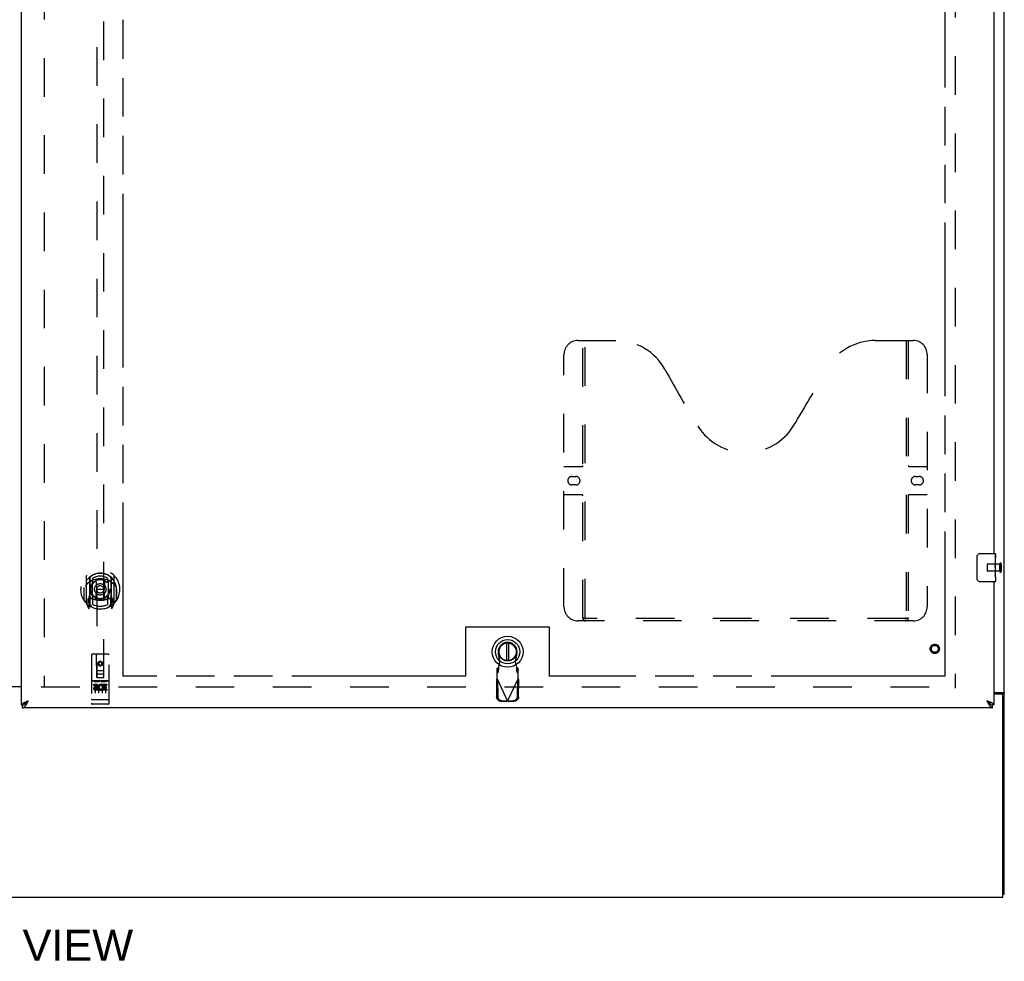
# Model space of a CAD drawing. Header units: inches. Extents: x 0 to 250, y 0 to 162.
# Tile 5 of 17: x 80 to 115, y 43 to 76. Entities that reach past the tile are written whole.
import ezdxf

# ---------------------------------------------------------------- set-up
doc = ezdxf.new("R2010")
doc.units = ezdxf.units.IN
doc.header["$LTSCALE"] = 13.77
doc.header["$MEASUREMENT"] = 0
doc.linetypes.add('HIDDEN', pattern=[0.2, 0.1, -0.1])
doc.linetypes.add('PHANTOM', pattern=[0.8, 0.45, -0.05, 0.1, -0.05, 0.1, -0.05])
doc.layers.get('0').update_dxf_attribs({"linetype": 'CONTINUOUS'})
for name, color, linetype in [('02___PRT_ALL_AXES', 7, 'CONTINUOUS'), ('AVAILABLE_DOOR_SPACE', 7, 'CONTINUOUS'), ('DEFAULT_2', 8, 'HIDDEN'), ('DIMENSIONS', 7, 'CONTINUOUS')]:
    doc.layers.add(name, color=color, linetype=linetype)
doc.styles.get("Standard").update_dxf_attribs({"font": 'arial.ttf'})
doc.dimstyles.new('DIMSTYLE_1', dxfattribs={"dimtxt": 1.104545, "dimasz": 1.472727, "dimexe": 0.09, "dimexo": 0.07, "dimgap": 0.0375, "dimtad": 0, "dimtih": 1, "dimtoh": 1, "dimzin": 4, "dimdsep": 46, "dimtxsty": 'Standard', "dimblk": '_FILLED', "dimblk1": '_FILLED', "dimblk2": '_FILLED', "dimcen": 0.09, "dimazin": 1, "dimtfac": 1, "dimtdec": 3, "dimtofl": 0, "dimtmove": 0, "dimatfit": 3, "dimldrblk": '_FILLED', "dimfxl": 1, "dimtolj": 1, "dimtzin": 4, "dimarcsym": 0})

# ---------------------------------------------------------------- blocks, each defined once
blk = doc.blocks.new('_FILLED')
at = {"color": 0, "linetype": 'ByBlock'}
blk.add_solid([(0, 0), (-1, 0.2), (-1, -0.2)], dxfattribs=at)
blk = doc.blocks.new('*D8')
at = {"layer": 'DIMENSIONS', "color": 2, "linetype": 'Continuous'}
for p, q in [((80.355, 97.863), (77.409, 97.863)), ((83.98, 97.863), (86.7, 97.863))]:
    blk.add_line(p, q, dxfattribs=at)
at = {"layer": 'DIMENSIONS', "color": 2, "linetype": 'Continuous', "xscale": 1.4727272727, "yscale": 1.4727272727, "zscale": 1.4727272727}
blk.add_blockref('_FILLED', (80.355, 97.863), dxfattribs=at)
at = {"layer": 'DIMENSIONS', "color": 2, "linetype": 'Continuous', "xscale": 1.4727272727, "yscale": 1.4727272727, "zscale": 1.4727272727, "rotation": 180}
blk.add_blockref('_FILLED', (83.98, 97.863), dxfattribs=at)
at = {"layer": 'DIMENSIONS', "color": 2, "linetype": 'Continuous', "insert": (87.253, 98.415), "char_height": 1.1045, "width": 3.00157, "attachment_point": 1, "line_spacing_factor": 0.9}
blk.add_mtext('3.63', dxfattribs=at)
blk = doc.blocks.new('*D9')
at = {"layer": 'DIMENSIONS', "color": 2, "linetype": 'Continuous'}
for p, q in [((83.98, 100.003), (96.154, 100.003)), ((113.292, 100.003), (101.118, 100.003))]:
    blk.add_line(p, q, dxfattribs=at)
at = {"layer": 'DIMENSIONS', "color": 2, "linetype": 'Continuous', "xscale": 1.4727272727, "yscale": 1.4727272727, "zscale": 1.4727272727, "rotation": 180}
blk.add_blockref('_FILLED', (83.98, 100.003), dxfattribs=at)
at = {"layer": 'DIMENSIONS', "color": 2, "linetype": 'Continuous', "xscale": 1.4727272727, "yscale": 1.4727272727, "zscale": 1.4727272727}
blk.add_blockref('_FILLED', (113.292, 100.003), dxfattribs=at)
at = {"layer": 'DIMENSIONS', "color": 2, "linetype": 'Continuous', "insert": (98.636, 100.555), "char_height": 1.1045, "width": 3.85975, "attachment_point": 2, "line_spacing_factor": 0.9}
blk.add_mtext('29.31', dxfattribs=at)

msp = doc.modelspace()

# ---------------------------------------------------------------- linework, layer by layer
at = {"color": 3, "linetype": 'Continuous'}
for p, q in [((115.417, 45.142), (115.417, 116.934)), ((80.355, 51.892), (80.355, 114.184)), ((115.042, 82.538), (115.042, 57.288)), ((115.042, 56.288), (115.042, 51.892)), ((78.48, 52.553), (80.355, 52.553)), ((80.355, 52.538), (78.48, 52.538)), ((80.493, 51.993), (80.504, 51.998)), ((80.504, 51.998), (80.515, 52.002)), ((80.515, 52.002), (80.527, 52.007)), ((80.527, 52.007), (80.539, 52.011)), ((80.539, 52.011), (80.551, 52.016)), ((80.551, 52.016), (80.564, 52.021)), ((80.564, 52.021), (80.582, 52.027)), ((80.575, 51.985), (80.585, 52.003)), ((80.582, 52.027), (80.601, 52.034)), ((80.585, 52.003), (80.601, 52.034)), ((114.833, 52.021), (114.796, 52.034)), ((114.796, 52.034), (114.812, 52.003)), ((114.812, 52.003), (114.822, 51.985)), ((114.851, 52.014), (114.833, 52.021)), ((114.863, 52.009), (114.851, 52.014)), ((114.875, 52.004), (114.863, 52.009)), ((114.887, 52), (114.875, 52.004)), ((115.042, 52.33), (115.347, 52.33)), ((115.305, 52.278), (115.042, 52.278)), ((115.365, 45.038), (115.365, 52.218)), ((115, 51.788), (80.397, 51.788)), ((80.561, 51.961), (80.568, 51.973)), ((80.568, 51.973), (80.575, 51.985)), ((114.822, 51.985), (114.829, 51.973)), ((114.829, 51.973), (114.835, 51.961)), ((114.835, 51.961), (114.842, 51.949)), ((43.469, 45.038), (115.365, 45.038))]:
    msp.add_line(p, q, dxfattribs=at)
at = {"color": 7, "linetype": 'Continuous'}
for p, q in [((114.547, 57.288), (115.087, 57.288)), ((115.102, 57.273), (115.102, 57.134)), ((114.447, 56.388), (114.447, 57.188)), ((115.102, 56.903), (115.102, 56.872)), ((115.102, 56.706), (115.102, 56.673)), ((115.087, 56.288), (114.547, 56.288)), ((115.102, 56.448), (115.102, 56.303)), ((97.658, 54.101), (97.658, 53.476)), ((97.737, 53.476), (97.737, 54.101)), ((80.555, 52.004), (80.563, 52.01)), ((80.561, 51.992), (80.568, 51.999)), ((80.563, 52.01), (80.571, 52.015)), ((80.568, 51.999), (80.575, 52.006)), ((80.571, 52.015), (80.58, 52.021)), ((80.575, 52.006), (80.585, 52.016)), ((80.58, 52.021), (80.592, 52.029)), ((80.585, 52.016), (80.601, 52.034)), ((80.592, 52.029), (80.601, 52.034)), ((114.817, 52.021), (114.796, 52.034)), ((114.796, 52.034), (114.812, 52.016)), ((114.812, 52.016), (114.822, 52.006)), ((114.825, 52.015), (114.817, 52.021)), ((114.822, 52.006), (114.829, 51.999)), ((114.834, 52.01), (114.825, 52.015)), ((114.829, 51.999), (114.835, 51.992)), ((114.835, 51.992), (114.842, 51.985)), ((115.313, 52.29), (115.417, 52.29)), ((115.313, 52.29), (115.313, 52.278)), ((80.355, 51.892), (80.397, 51.892)), ((80.397, 51.788), (80.397, 51.892)), ((80.459, 51.908), (80.461, 51.909)), ((114.936, 51.909), (114.938, 51.908)), ((115.042, 51.892), (115, 51.892)), ((115, 51.788), (115, 51.892)), ((115.365, 45.142), (115.417, 45.142))]:
    msp.add_line(p, q, dxfattribs=at)
for points in [[(114.447, 57.188), (114.447, 57.194), (114.448, 57.2), (114.449, 57.206), (114.45, 57.212), (114.452, 57.218), (114.454, 57.224)], [(114.454, 56.352), (114.452, 56.357), (114.45, 56.363), (114.449, 56.369), (114.448, 56.375), (114.447, 56.381), (114.447, 56.388)], [(80.461, 51.909), (80.462, 51.911), (80.463, 51.914), (80.464, 51.916), (80.465, 51.919), (80.466, 51.922), (80.468, 51.925), (80.469, 51.927), (80.471, 51.93), (80.473, 51.933), (80.475, 51.936), (80.477, 51.938), (80.479, 51.941), (80.481, 51.944), (80.484, 51.947), (80.486, 51.949), (80.489, 51.952), (80.492, 51.955), (80.494, 51.958), (80.497, 51.96), (80.5, 51.963), (80.503, 51.966), (80.507, 51.969), (80.51, 51.971), (80.513, 51.974), (80.517, 51.977), (80.52, 51.979), (80.524, 51.982), (80.527, 51.985), (80.531, 51.988), (80.535, 51.99), (80.539, 51.993), (80.543, 51.996), (80.547, 51.999), (80.551, 52.001), (80.555, 52.004)], [(80.461, 51.909), (80.463, 51.91), (80.466, 51.911), (80.469, 51.913), (80.472, 51.915), (80.476, 51.917), (80.479, 51.919), (80.482, 51.922), (80.486, 51.924), (80.489, 51.926), (80.492, 51.929), (80.496, 51.931), (80.499, 51.934), (80.502, 51.936), (80.505, 51.939), (80.509, 51.941), (80.512, 51.944), (80.515, 51.947), (80.519, 51.95), (80.522, 51.953), (80.525, 51.956), (80.529, 51.959), (80.532, 51.962), (80.535, 51.965), (80.538, 51.968), (80.542, 51.972), (80.545, 51.975), (80.548, 51.978), (80.552, 51.981), (80.555, 51.985), (80.561, 51.992)], [(114.936, 51.909), (114.935, 51.911), (114.934, 51.914), (114.933, 51.916), (114.932, 51.919), (114.93, 51.922), (114.929, 51.925), (114.927, 51.927), (114.926, 51.93), (114.924, 51.933), (114.922, 51.936), (114.92, 51.938), (114.918, 51.941), (114.915, 51.944), (114.913, 51.947), (114.91, 51.949), (114.908, 51.952), (114.905, 51.955), (114.902, 51.958), (114.899, 51.96), (114.896, 51.963), (114.893, 51.966), (114.89, 51.969), (114.887, 51.971), (114.883, 51.974), (114.88, 51.977), (114.877, 51.979), (114.873, 51.982), (114.869, 51.985), (114.866, 51.988), (114.862, 51.99), (114.858, 51.993), (114.854, 51.996), (114.85, 51.999), (114.846, 52.001), (114.842, 52.004), (114.834, 52.01)], [(115.273, 52.33), (115.273, 52.328), (115.273, 52.326), (115.273, 52.325), (115.274, 52.323), (115.275, 52.321), (115.276, 52.32), (115.277, 52.318), (115.278, 52.316), (115.28, 52.315), (115.282, 52.313), (115.284, 52.312), (115.286, 52.311), (115.288, 52.31), (115.29, 52.308), (115.292, 52.307), (115.297, 52.305)], [(115.297, 52.305), (115.3, 52.304), (115.302, 52.302), (115.304, 52.301), (115.306, 52.3), (115.308, 52.298), (115.31, 52.297), (115.311, 52.295), (115.312, 52.294), (115.313, 52.292), (115.313, 52.291), (115.313, 52.29)], [(80.397, 51.892), (80.4, 51.892), (80.403, 51.892), (80.406, 51.892), (80.41, 51.893), (80.413, 51.893), (80.416, 51.893), (80.42, 51.894), (80.423, 51.895), (80.426, 51.895), (80.43, 51.896), (80.433, 51.897), (80.436, 51.898), (80.439, 51.899), (80.443, 51.901), (80.446, 51.902), (80.449, 51.903), (80.453, 51.905), (80.456, 51.906), (80.459, 51.908)], [(114.842, 51.985), (114.845, 51.981), (114.848, 51.978), (114.852, 51.975), (114.855, 51.972), (114.858, 51.968), (114.862, 51.965), (114.865, 51.962), (114.868, 51.959), (114.871, 51.956), (114.875, 51.953), (114.878, 51.95), (114.881, 51.947), (114.885, 51.944), (114.888, 51.941), (114.891, 51.939), (114.895, 51.936), (114.898, 51.934), (114.901, 51.931), (114.904, 51.929), (114.908, 51.926), (114.911, 51.924), (114.914, 51.922), (114.918, 51.919), (114.921, 51.917), (114.924, 51.915), (114.928, 51.913), (114.931, 51.911), (114.934, 51.91), (114.936, 51.909)], [(114.938, 51.908), (114.941, 51.906), (114.944, 51.905), (114.947, 51.903), (114.951, 51.902), (114.954, 51.901), (114.957, 51.899), (114.96, 51.898), (114.964, 51.897), (114.967, 51.896), (114.97, 51.895), (114.974, 51.895), (114.977, 51.894), (114.98, 51.893), (114.984, 51.893), (114.987, 51.893), (114.99, 51.892), (114.993, 51.892), (114.997, 51.892), (115, 51.892)]]:
    msp.add_lwpolyline(points, dxfattribs=at)
at = {"color": 3, "linetype": 'Continuous'}
for points in [[(80.455, 51.977), (80.46, 51.979), (80.465, 51.981), (80.471, 51.984), (80.476, 51.986), (80.481, 51.988), (80.487, 51.991), (80.493, 51.993)], [(114.941, 51.977), (114.936, 51.979), (114.931, 51.981), (114.926, 51.984), (114.921, 51.986), (114.915, 51.988), (114.91, 51.991), (114.904, 51.993), (114.898, 51.995), (114.887, 52)], [(115.347, 52.33), (115.349, 52.329), (115.352, 52.327), (115.355, 52.326), (115.358, 52.324), (115.361, 52.323), (115.365, 52.321), (115.369, 52.32), (115.373, 52.318), (115.378, 52.317), (115.382, 52.316), (115.386, 52.314), (115.389, 52.313), (115.393, 52.312), (115.396, 52.31), (115.4, 52.309), (115.402, 52.307), (115.405, 52.306), (115.408, 52.304), (115.41, 52.302), (115.412, 52.301), (115.414, 52.299), (115.415, 52.297), (115.416, 52.296), (115.416, 52.294), (115.417, 52.292), (115.417, 52.29)], [(80.355, 51.892), (80.355, 51.894), (80.355, 51.896), (80.355, 51.899), (80.356, 51.901), (80.357, 51.903), (80.357, 51.906), (80.358, 51.908), (80.36, 51.91), (80.361, 51.912), (80.362, 51.915), (80.364, 51.917), (80.366, 51.919), (80.368, 51.922), (80.37, 51.924), (80.372, 51.926), (80.375, 51.929), (80.377, 51.931), (80.38, 51.933), (80.383, 51.935), (80.386, 51.938), (80.389, 51.94), (80.392, 51.942), (80.395, 51.945), (80.399, 51.947), (80.402, 51.949), (80.406, 51.952), (80.41, 51.954), (80.414, 51.956), (80.418, 51.958), (80.422, 51.961), (80.427, 51.963), (80.431, 51.965), (80.436, 51.968), (80.441, 51.97), (80.445, 51.972), (80.45, 51.975), (80.455, 51.977)], [(80.397, 51.788), (80.4, 51.788), (80.403, 51.788), (80.406, 51.789), (80.41, 51.789), (80.413, 51.79), (80.416, 51.791), (80.42, 51.792), (80.423, 51.793), (80.426, 51.794), (80.43, 51.796), (80.433, 51.797), (80.436, 51.799), (80.439, 51.801), (80.443, 51.803), (80.446, 51.805), (80.449, 51.808), (80.453, 51.81), (80.456, 51.813), (80.459, 51.816), (80.463, 51.819), (80.466, 51.822), (80.469, 51.825), (80.472, 51.828), (80.476, 51.832), (80.479, 51.836), (80.482, 51.839), (80.486, 51.843), (80.489, 51.847), (80.492, 51.851), (80.496, 51.856), (80.499, 51.86), (80.502, 51.864), (80.505, 51.869), (80.509, 51.874), (80.512, 51.879), (80.515, 51.883), (80.519, 51.888)], [(80.519, 51.888), (80.522, 51.893), (80.525, 51.899), (80.529, 51.904), (80.532, 51.909), (80.535, 51.915), (80.538, 51.92), (80.542, 51.926), (80.545, 51.931), (80.548, 51.937), (80.552, 51.943), (80.555, 51.949), (80.561, 51.961)], [(114.842, 51.949), (114.845, 51.943), (114.848, 51.937), (114.852, 51.931), (114.855, 51.926), (114.858, 51.92), (114.862, 51.915), (114.865, 51.909), (114.868, 51.904), (114.871, 51.899), (114.875, 51.893)], [(114.875, 51.893), (114.878, 51.888), (114.881, 51.883), (114.885, 51.879), (114.888, 51.874), (114.891, 51.869), (114.895, 51.864), (114.898, 51.86), (114.901, 51.856), (114.904, 51.851), (114.908, 51.847), (114.911, 51.843), (114.914, 51.839), (114.918, 51.836), (114.921, 51.832), (114.924, 51.828), (114.928, 51.825), (114.931, 51.822), (114.934, 51.819), (114.937, 51.816), (114.941, 51.813), (114.944, 51.81), (114.947, 51.808), (114.951, 51.805), (114.954, 51.803), (114.957, 51.801), (114.96, 51.799), (114.964, 51.797), (114.967, 51.796), (114.97, 51.794), (114.974, 51.793), (114.977, 51.792), (114.98, 51.791), (114.984, 51.79), (114.987, 51.789), (114.99, 51.789), (114.993, 51.788), (114.997, 51.788), (115, 51.788)], [(115.042, 51.892), (115.042, 51.894), (115.042, 51.896), (115.041, 51.899), (115.041, 51.901), (115.04, 51.903), (115.039, 51.906), (115.038, 51.908), (115.037, 51.91), (115.036, 51.912), (115.034, 51.915), (115.033, 51.917), (115.031, 51.919), (115.029, 51.922), (115.027, 51.924), (115.024, 51.926), (115.022, 51.929), (115.02, 51.931), (115.017, 51.933), (115.014, 51.935), (115.011, 51.938), (115.008, 51.94), (115.005, 51.942), (115.001, 51.945), (114.998, 51.947), (114.994, 51.949), (114.99, 51.952), (114.987, 51.954), (114.983, 51.956), (114.978, 51.958), (114.974, 51.961), (114.97, 51.963), (114.965, 51.965), (114.961, 51.968), (114.956, 51.97), (114.951, 51.972), (114.946, 51.975), (114.941, 51.977)]]:
    msp.add_lwpolyline(points, dxfattribs=at)
at = {"color": 7, "linetype": 'Continuous'}
for radius in [0.551, 0.433, 0.329, 0.317]:
    msp.add_circle((97.698, 53.788), radius, dxfattribs=at)
for centre, radius, start, end in [((114.547, 57.188), 0.1, 90, 158.7946), ((115.087, 57.273), 0.015, 0, 90), ((114.547, 56.388), 0.1, 201.1999, 270), ((115.087, 56.303), 0.015, 270, 360), ((97.698, 53.788), 0.315, 280.0787, 259.9213)]:
    msp.add_arc(centre, radius, start, end, dxfattribs=at)
at = {"color": 3, "linetype": 'Continuous'}
msp.add_arc((115.305, 52.218), 0.06, 0, 90, dxfattribs=at)
at = {"layer": '02___PRT_ALL_AXES', "color": 7, "linetype": 'Continuous'}
for p, q in [((115.102, 56.709), (115.102, 57.273)), ((115.102, 57.134), (115.095, 57.134)), ((115.095, 57.134), (115.095, 56.903)), ((115.102, 56.966), (115.095, 56.966)), ((115.102, 56.903), (115.095, 56.903)), ((115.102, 56.673), (115.095, 56.673)), ((115.095, 56.673), (115.095, 56.536)), ((115.102, 56.867), (115.096, 56.867)), ((115.101, 56.735), (115.102, 56.735)), ((115.102, 56.449), (115.102, 56.706)), ((115.096, 56.505), (115.102, 56.505)), ((115.102, 56.448), (115.102, 56.303))]:
    msp.add_line(p, q, dxfattribs=at)
at = {"layer": '02___PRT_ALL_AXES', "color": 8, "linetype": 'HIDDEN'}
for p, q in [((115.26, 56.912), (114.813, 56.912)), ((115.26, 56.664), (115.26, 56.912)), ((115.26, 56.664), (114.813, 56.664)), ((83.45, 52.748), (82.885, 52.748)), ((83.023, 52.626), (82.93, 52.626)), ((82.93, 52.626), (82.93, 52.584)), ((83.023, 52.584), (82.93, 52.584)), ((83.027, 52.54), (82.98, 52.54)), ((83.023, 52.499), (82.994, 52.499)), ((83.087, 52.456), (82.994, 52.456)), ((83.087, 52.413), (82.994, 52.413)), ((83.087, 52.456), (83.087, 52.413)), ((83.218, 52.461), (83.235, 52.422)), ((83.243, 52.591), (83.23, 52.572)), ((83.239, 52.616), (83.243, 52.614)), ((83.399, 52.626), (83.243, 52.626)), ((83.243, 52.626), (83.243, 52.614)), ((83.243, 52.591), (83.243, 52.413)), ((83.399, 52.413), (83.243, 52.413)), ((83.399, 52.584), (83.285, 52.584)), ((83.285, 52.584), (83.285, 52.54)), ((83.378, 52.54), (83.285, 52.54)), ((83.378, 52.498), (83.285, 52.498)), ((83.285, 52.498), (83.285, 52.456)), ((83.399, 52.456), (83.285, 52.456)), ((83.378, 52.54), (83.378, 52.498)), ((83.399, 52.626), (83.399, 52.584)), ((83.399, 52.456), (83.399, 52.413)), ((83.45, 51.92), (82.885, 51.92))]:
    msp.add_line(p, q, dxfattribs=at)
at = {"layer": '02___PRT_ALL_AXES', "color": 7, "linetype": 'Continuous'}
for points in [[(115.101, 56.733), (115.098, 56.767), (115.097, 56.779), (115.096, 56.792), (115.096, 56.804), (115.095, 56.817), (115.095, 56.83), (115.095, 56.843), (115.096, 56.855), (115.096, 56.868), (115.097, 56.88), (115.098, 56.892)], [(115.102, 56.706), (115.102, 56.714), (115.101, 56.723), (115.101, 56.733)], [(115.097, 56.5), (115.096, 56.509), (115.096, 56.518), (115.095, 56.527), (115.095, 56.536)], [(115.099, 56.475), (115.098, 56.483), (115.098, 56.491), (115.097, 56.5)], [(115.102, 56.448), (115.102, 56.452), (115.102, 56.457), (115.101, 56.462), (115.099, 56.475)]]:
    msp.add_lwpolyline(points, dxfattribs=at)
at = {"layer": '02___PRT_ALL_AXES', "color": 8, "linetype": 'HIDDEN'}
for centre, radius in [((112.938, 53.892), 0.124), ((83.167, 53.365), 0.085)]:
    msp.add_circle(centre, radius, dxfattribs=at)
for centre, radius, start, end in [((82.994, 52.477), 0.0644, 102.2995, 270.0775), ((82.994, 52.477), 0.0219, 89.9011, 270), ((83.023, 52.563), 0.0635, 270, 90), ((83.023, 52.562), 0.0219, 280.307, 90), ((83.193, 52.52), 0.107, 64.2636, 293.4027), ((83.193, 52.52), 0.0639, 54.8895, 293.4026)]:
    msp.add_arc(centre, radius, start, end, dxfattribs=at)
at = {"layer": '02___PRT_ALL_AXES', "color": 7, "linetype": 'Continuous'}
msp.add_ellipse((114.839, 56.872), major_axis=(0.263, 0), ratio=0.432808, start_param=0, end_param=0.179988, dxfattribs=at)
at = {"layer": 'AVAILABLE_DOOR_SPACE', "color": 4, "linetype": 'PHANTOM'}
for p, q in [((113.292, 113.163), (113.292, 52.913)), ((83.98, 52.913), (83.98, 76.337)), ((99.198, 54.663), (96.198, 54.663)), ((96.198, 54.663), (96.198, 52.913)), ((99.198, 52.913), (99.198, 54.663)), ((96.198, 52.913), (83.98, 52.913)), ((113.292, 52.913), (99.198, 52.913))]:
    msp.add_line(p, q, dxfattribs=at)
at = {"layer": 'DEFAULT_2', "color": 8, "linetype": 'HIDDEN'}
for p, q in [((81.167, 113.523), (81.167, 52.553)), ((113.667, 113.59), (113.667, 52.486)), ((83.042, 80.867), (83.042, 52.865)), ((83.292, 52.865), (83.292, 80.867)), ((100.208, 64.892), (101.563, 64.892)), ((100.383, 54.982), (100.383, 64.892)), ((100.463, 55.012), (100.463, 64.892)), ((110.813, 64.892), (112.168, 64.892)), ((111.913, 64.892), (111.913, 55.012)), ((111.993, 64.892), (111.993, 54.982)), ((99.708, 55.392), (99.708, 64.392)), ((112.668, 64.392), (112.668, 55.392)), ((99.708, 60.392), (100.343, 60.392)), ((112.033, 60.392), (112.668, 60.392)), ((99.995, 60.042), (100.132, 60.042)), ((100.132, 59.742), (99.995, 59.742)), ((112.245, 60.042), (112.382, 60.042)), ((112.382, 59.742), (112.245, 59.742)), ((100.343, 59.392), (99.708, 59.392)), ((112.668, 59.392), (112.033, 59.392)), ((115.26, 56.93), (115.26, 56.646)), ((115.303, 56.93), (115.303, 56.646)), ((114.803, 56.902), (114.803, 56.674)), ((82.667, 56.493), (82.667, 55.526)), ((82.785, 56.439), (82.785, 55.423)), ((82.792, 56.439), (82.792, 55.436)), ((82.885, 55.691), (82.885, 56.322)), ((82.892, 56.4), (82.892, 56.297)), ((83.004, 56.349), (83.035, 56.009)), ((83.33, 56.349), (83.3, 56.009)), ((83.442, 56.297), (83.442, 56.4)), ((83.45, 56.322), (83.45, 55.691)), ((83.542, 56.439), (83.542, 55.436)), ((83.55, 56.439), (83.55, 55.423)), ((83.667, 55.526), (83.667, 56.493)), ((82.585, 56.009), (82.6, 56.009)), ((82.585, 56.009), (82.585, 55.621)), ((82.592, 56.081), (82.592, 56.084)), ((82.592, 55.623), (82.592, 56.081)), ((83.004, 55.665), (83.035, 56.009)), ((83.3, 56.009), (83.035, 56.009)), ((83.33, 55.665), (83.3, 56.009)), ((83.75, 56.009), (83.735, 56.009)), ((83.742, 56.081), (83.742, 56.084)), ((83.742, 55.623), (83.742, 56.081)), ((83.75, 56.009), (83.75, 55.621)), ((82.671, 55.515), (82.742, 55.339)), ((82.785, 55.68), (82.725, 55.68)), ((82.725, 55.68), (82.725, 55.53)), ((82.725, 55.53), (82.785, 55.53)), ((82.762, 55.609), (82.733, 55.563)), ((82.737, 55.555), (82.792, 55.555)), ((82.795, 55.668), (82.795, 55.461)), ((82.885, 55.681), (82.812, 55.681)), ((82.88, 55.688), (82.815, 55.688)), ((82.892, 55.736), (82.892, 55.483)), ((83.442, 55.483), (83.442, 55.736)), ((83.522, 55.681), (83.45, 55.681)), ((83.52, 55.688), (83.454, 55.688)), ((83.54, 55.461), (83.54, 55.668)), ((83.542, 55.555), (83.597, 55.555)), ((83.61, 55.68), (83.55, 55.68)), ((83.55, 55.53), (83.61, 55.53)), ((83.601, 55.563), (83.572, 55.609)), ((83.592, 55.339), (83.663, 55.515)), ((83.61, 55.53), (83.61, 55.68)), ((82.763, 55.445), (82.768, 55.442)), ((82.77, 55.342), (82.785, 55.423)), ((82.862, 55.386), (82.792, 55.495)), ((83.542, 55.495), (83.472, 55.386)), ((83.55, 55.423), (83.564, 55.342)), ((83.57, 55.444), (83.571, 55.445)), ((83.571, 55.445), (83.571, 55.445)), ((83.571, 55.445), (83.571, 55.445)), ((112.168, 54.892), (100.208, 54.892)), ((111.909, 54.972), (100.467, 54.972)), ((82.855, 53.675), (82.855, 51.95)), ((83.45, 53.705), (82.885, 53.705)), ((83.041, 52.865), (83.037, 53.675)), ((83.167, 53.438), (83.105, 53.402)), ((83.105, 53.402), (83.115, 53.396)), ((83.105, 53.402), (83.105, 53.33)), ((83.167, 53.426), (83.115, 53.396)), ((83.115, 53.396), (83.115, 53.335)), ((83.23, 53.402), (83.167, 53.438)), ((83.167, 53.438), (83.167, 53.426)), ((83.22, 53.396), (83.167, 53.426)), ((83.23, 53.402), (83.22, 53.396)), ((83.22, 53.335), (83.22, 53.396)), ((83.23, 53.33), (83.23, 53.402)), ((83.294, 52.865), (83.297, 53.675)), ((83.48, 51.95), (83.48, 53.675)), ((97.422, 53.434), (97.369, 53.728)), ((97.384, 53.237), (97.422, 53.434)), ((98.027, 53.728), (97.973, 53.434)), ((97.973, 53.434), (98.011, 53.237)), ((83.039, 53.115), (83.295, 53.115)), ((83.105, 53.33), (83.115, 53.335)), ((83.105, 53.33), (83.167, 53.293)), ((83.115, 53.335), (83.167, 53.305)), ((83.167, 53.305), (83.22, 53.335)), ((83.167, 53.293), (83.23, 53.33)), ((83.167, 53.293), (83.167, 53.305)), ((83.23, 53.33), (83.22, 53.335)), ((97.37, 53.233), (97.324, 53.192)), ((97.324, 52.818), (97.324, 53.192)), ((97.324, 53.037), (97.37, 53.078)), ((97.37, 53.078), (97.37, 53.233)), ((98.072, 53.192), (98.026, 53.233)), ((98.026, 53.233), (98.026, 53.078)), ((98.026, 53.078), (98.072, 53.037)), ((98.072, 52.818), (98.072, 53.192)), ((82.885, 52.748), (83.45, 52.748)), ((82.956, 52.732), (83.128, 52.732)), ((83.041, 52.865), (83.042, 52.865)), ((83.042, 52.865), (83.292, 52.865)), ((83.252, 52.99), (83.082, 52.99)), ((83.206, 52.732), (83.378, 52.732)), ((83.292, 52.865), (83.294, 52.865)), ((97.296, 52.77), (97.337, 52.79)), ((97.296, 52.77), (97.306, 52.179)), ((97.324, 52.818), (97.698, 52.031)), ((97.337, 52.79), (97.347, 52.199)), ((97.698, 52.031), (98.072, 52.818)), ((98.048, 52.199), (98.058, 52.79)), ((98.058, 52.79), (98.1, 52.77)), ((98.09, 52.179), (98.1, 52.77)), ((81.063, 52.538), (113.667, 52.538)), ((82.98, 52.617), (82.98, 52.311)), ((83.105, 52.617), (83.105, 52.311)), ((83.23, 52.617), (83.23, 52.311)), ((83.355, 52.617), (83.355, 52.311)), ((82.873, 52.079), (82.872, 52.079)), ((82.872, 52.079), (82.872, 52.079)), ((82.874, 52.079), (82.873, 52.079)), ((82.875, 52.079), (82.874, 52.079)), ((82.876, 52.079), (82.875, 52.079)), ((82.875, 52.079), (82.875, 52.079)), ((82.877, 52.079), (82.876, 52.079)), ((82.878, 52.078), (82.877, 52.079)), ((82.879, 52.078), (82.878, 52.078)), ((82.88, 52.078), (82.879, 52.078)), ((82.881, 52.078), (82.88, 52.078)), ((82.88, 52.078), (82.88, 52.078)), ((82.882, 52.078), (82.881, 52.078)), ((82.883, 52.078), (82.882, 52.078)), ((82.884, 52.078), (82.883, 52.078)), ((82.885, 52.078), (82.884, 52.078)), ((83.45, 52.078), (82.885, 52.078)), ((83.45, 52.078), (83.451, 52.078)), ((83.451, 52.078), (83.452, 52.078)), ((83.452, 52.078), (83.453, 52.078)), ((83.453, 52.078), (83.454, 52.078)), ((83.453, 52.078), (83.453, 52.078)), ((83.454, 52.078), (83.455, 52.078)), ((83.455, 52.078), (83.456, 52.078)), ((83.456, 52.078), (83.457, 52.079)), ((83.457, 52.079), (83.458, 52.079)), ((83.457, 52.079), (83.457, 52.079)), ((83.458, 52.079), (83.459, 52.079)), ((83.459, 52.079), (83.46, 52.079)), ((83.46, 52.079), (83.461, 52.079)), ((83.461, 52.079), (83.462, 52.079)), ((83.461, 52.079), (83.461, 52.079)), ((83.462, 52.079), (83.463, 52.079)), ((83.463, 52.079), (83.464, 52.079)), ((97.46, 52.021), (97.653, 52.017)), ((97.502, 52.04), (97.695, 52.037)), ((97.695, 52.037), (97.653, 52.017)), ((97.698, 52.031), (97.675, 52.024)), ((97.713, 52.026), (97.698, 52.031)), ((97.701, 52.037), (97.894, 52.04)), ((97.742, 52.017), (97.701, 52.037)), ((97.728, 52.021), (97.713, 52.026)), ((97.742, 52.017), (97.728, 52.021)), ((97.742, 52.017), (97.935, 52.021)), ((83.135, 51.92), (82.95, 51.92)), ((83.385, 51.92), (83.2, 51.92))]:
    msp.add_line(p, q, dxfattribs=at)
for points in [[(82.713, 56.224), (82.711, 56.223), (82.71, 56.222), (82.708, 56.22), (82.707, 56.219), (82.705, 56.217), (82.703, 56.216), (82.702, 56.214), (82.7, 56.212), (82.698, 56.21), (82.696, 56.209), (82.694, 56.207), (82.693, 56.205), (82.691, 56.203), (82.689, 56.2), (82.687, 56.198), (82.685, 56.196), (82.683, 56.193), (82.681, 56.191), (82.679, 56.188), (82.676, 56.185), (82.674, 56.183), (82.672, 56.18), (82.67, 56.176), (82.667, 56.173), (82.665, 56.17), (82.662, 56.166), (82.66, 56.163), (82.657, 56.159), (82.655, 56.155), (82.652, 56.151), (82.649, 56.147), (82.647, 56.142), (82.644, 56.138), (82.641, 56.133), (82.638, 56.128), (82.635, 56.123)], [(82.979, 56.366), (82.985, 56.368), (82.99, 56.369), (82.995, 56.37), (83.001, 56.372), (83.006, 56.373), (83.012, 56.374), (83.017, 56.376), (83.023, 56.377), (83.028, 56.378), (83.034, 56.379), (83.039, 56.38), (83.045, 56.381), (83.05, 56.382), (83.056, 56.383), (83.061, 56.384), (83.067, 56.385), (83.072, 56.385), (83.078, 56.386), (83.083, 56.387), (83.089, 56.387), (83.094, 56.388), (83.1, 56.389), (83.106, 56.389), (83.111, 56.39), (83.117, 56.39), (83.122, 56.39), (83.128, 56.391), (83.134, 56.391), (83.139, 56.391), (83.145, 56.391), (83.15, 56.392), (83.156, 56.392), (83.161, 56.392), (83.167, 56.392), (83.173, 56.392), (83.178, 56.392), (83.184, 56.392), (83.189, 56.391), (83.195, 56.391), (83.201, 56.391), (83.206, 56.391), (83.212, 56.39), (83.217, 56.39), (83.223, 56.39), (83.229, 56.389), (83.234, 56.389), (83.24, 56.388), (83.245, 56.387), (83.251, 56.387), (83.256, 56.386), (83.262, 56.385), (83.267, 56.385), (83.273, 56.384), (83.279, 56.383), (83.284, 56.382), (83.29, 56.381), (83.295, 56.38), (83.301, 56.379), (83.306, 56.378), (83.312, 56.377), (83.317, 56.376), (83.322, 56.374), (83.328, 56.373), (83.333, 56.372), (83.339, 56.37), (83.344, 56.369), (83.35, 56.368), (83.355, 56.366)], [(83.7, 56.123), (83.696, 56.128), (83.693, 56.133), (83.69, 56.138), (83.688, 56.142), (83.685, 56.147), (83.682, 56.151), (83.679, 56.155), (83.677, 56.159), (83.674, 56.163), (83.672, 56.166), (83.669, 56.17), (83.667, 56.173), (83.665, 56.176), (83.662, 56.18), (83.66, 56.182), (83.658, 56.185), (83.656, 56.188), (83.653, 56.191), (83.651, 56.193), (83.649, 56.196), (83.647, 56.198), (83.645, 56.2), (83.643, 56.203), (83.642, 56.205), (83.64, 56.207), (83.638, 56.209), (83.636, 56.21), (83.634, 56.212), (83.633, 56.214), (83.631, 56.216), (83.629, 56.217), (83.628, 56.219), (83.626, 56.22), (83.624, 56.222), (83.623, 56.223), (83.621, 56.224)], [(100.373, 55.012), (100.389, 55.001), (100.405, 54.991), (100.421, 54.983), (100.437, 54.977), (100.452, 54.973), (100.467, 54.972)], [(111.909, 54.972), (111.924, 54.973), (111.94, 54.977), (111.955, 54.983), (111.971, 54.991), (111.987, 55.001), (112.003, 55.012)], [(97.37, 53.078), (97.371, 53.082), (97.372, 53.087), (97.373, 53.094), (97.374, 53.102), (97.375, 53.111), (97.376, 53.122), (97.377, 53.133), (97.378, 53.146), (97.379, 53.16), (97.38, 53.174), (97.381, 53.19), (97.382, 53.205), (97.384, 53.237)], [(97.384, 53.237), (97.382, 53.236), (97.379, 53.235), (97.377, 53.235), (97.375, 53.234), (97.372, 53.234), (97.37, 53.233)], [(98.026, 53.233), (98.023, 53.234), (98.021, 53.234), (98.018, 53.235), (98.016, 53.235), (98.014, 53.236), (98.011, 53.237)], [(98.011, 53.237), (98.012, 53.221), (98.014, 53.19)], [(98.014, 53.19), (98.015, 53.174), (98.016, 53.16), (98.017, 53.146), (98.018, 53.133), (98.02, 53.122), (98.021, 53.111), (98.022, 53.102), (98.023, 53.094), (98.024, 53.087), (98.025, 53.082), (98.026, 53.078)], [(82.95, 52.731), (82.95, 52.731), (82.95, 52.731), (82.95, 52.731), (82.95, 52.731), (82.95, 52.731), (82.95, 52.731), (82.95, 52.731), (82.95, 52.731), (82.95, 52.731), (82.951, 52.732), (82.951, 52.732), (82.951, 52.732), (82.951, 52.732), (82.951, 52.732), (82.951, 52.732), (82.951, 52.732), (82.951, 52.732), (82.951, 52.732), (82.952, 52.732), (82.952, 52.732), (82.952, 52.732), (82.952, 52.732), (82.952, 52.732), (82.952, 52.732), (82.952, 52.732), (82.953, 52.732), (82.953, 52.732), (82.953, 52.732), (82.953, 52.732), (82.953, 52.732), (82.953, 52.732), (82.953, 52.732), (82.954, 52.732), (82.954, 52.732), (82.954, 52.732), (82.954, 52.732), (82.954, 52.732), (82.955, 52.732), (82.955, 52.732), (82.955, 52.732), (82.955, 52.732), (82.955, 52.732), (82.956, 52.732), (82.956, 52.732), (82.956, 52.732)], [(83.128, 52.732), (83.128, 52.732), (83.128, 52.732), (83.129, 52.732), (83.129, 52.732), (83.129, 52.732), (83.129, 52.732), (83.129, 52.732), (83.13, 52.732), (83.13, 52.732), (83.13, 52.732), (83.13, 52.732), (83.13, 52.732), (83.13, 52.732), (83.131, 52.732), (83.131, 52.732), (83.131, 52.732), (83.131, 52.732), (83.131, 52.732), (83.131, 52.732), (83.132, 52.732), (83.132, 52.732), (83.132, 52.732), (83.132, 52.732), (83.132, 52.732), (83.132, 52.732), (83.132, 52.732), (83.133, 52.732), (83.133, 52.732), (83.133, 52.732), (83.133, 52.732), (83.133, 52.732), (83.133, 52.732), (83.133, 52.732), (83.133, 52.732), (83.134, 52.732), (83.134, 52.732), (83.134, 52.731), (83.134, 52.731), (83.134, 52.731), (83.134, 52.731), (83.134, 52.731), (83.134, 52.731), (83.134, 52.731), (83.134, 52.731), (83.134, 52.731), (83.135, 52.731)], [(83.2, 52.731), (83.2, 52.731), (83.2, 52.731), (83.2, 52.731), (83.2, 52.731), (83.2, 52.731), (83.2, 52.731), (83.2, 52.731), (83.2, 52.731), (83.2, 52.731), (83.201, 52.732), (83.201, 52.732), (83.201, 52.732), (83.201, 52.732), (83.201, 52.732), (83.201, 52.732), (83.201, 52.732), (83.201, 52.732), (83.201, 52.732), (83.202, 52.732), (83.202, 52.732), (83.202, 52.732), (83.202, 52.732), (83.202, 52.732), (83.202, 52.732), (83.202, 52.732), (83.203, 52.732), (83.203, 52.732), (83.203, 52.732), (83.203, 52.732), (83.203, 52.732), (83.203, 52.732), (83.203, 52.732), (83.204, 52.732), (83.204, 52.732), (83.204, 52.732), (83.204, 52.732), (83.204, 52.732), (83.205, 52.732), (83.205, 52.732), (83.205, 52.732), (83.205, 52.732), (83.205, 52.732), (83.206, 52.732), (83.206, 52.732), (83.206, 52.732)], [(83.378, 52.732), (83.378, 52.732), (83.378, 52.732), (83.379, 52.732), (83.379, 52.732), (83.379, 52.732), (83.379, 52.732), (83.379, 52.732), (83.38, 52.732), (83.38, 52.732), (83.38, 52.732), (83.38, 52.732), (83.38, 52.732), (83.38, 52.732), (83.381, 52.732), (83.381, 52.732), (83.381, 52.732), (83.381, 52.732), (83.381, 52.732), (83.381, 52.732), (83.382, 52.732), (83.382, 52.732), (83.382, 52.732), (83.382, 52.732), (83.382, 52.732), (83.382, 52.732), (83.382, 52.732), (83.383, 52.732), (83.383, 52.732), (83.383, 52.732), (83.383, 52.732), (83.383, 52.732), (83.383, 52.732), (83.383, 52.732), (83.383, 52.732), (83.384, 52.732), (83.384, 52.732), (83.384, 52.731), (83.384, 52.731), (83.384, 52.731), (83.384, 52.731), (83.384, 52.731), (83.384, 52.731), (83.384, 52.731), (83.384, 52.731), (83.384, 52.731), (83.385, 52.731)], [(97.296, 52.77), (97.3, 52.778), (97.305, 52.786), (97.309, 52.794)], [(97.309, 52.794), (97.319, 52.81), (97.324, 52.818)], [(98.072, 52.818), (98.081, 52.802), (98.086, 52.794), (98.091, 52.786), (98.095, 52.778), (98.1, 52.77)], [(82.872, 52.079), (82.871, 52.079), (82.87, 52.079), (82.87, 52.079), (82.87, 52.079), (82.869, 52.079), (82.869, 52.079), (82.869, 52.079), (82.868, 52.08), (82.868, 52.08), (82.868, 52.08), (82.867, 52.08), (82.867, 52.08), (82.867, 52.08), (82.866, 52.08), (82.866, 52.08), (82.866, 52.08), (82.865, 52.08), (82.865, 52.08), (82.865, 52.08), (82.864, 52.08), (82.864, 52.08), (82.864, 52.08), (82.863, 52.08), (82.863, 52.081), (82.863, 52.081), (82.862, 52.081), (82.862, 52.081), (82.862, 52.081), (82.862, 52.081), (82.861, 52.081), (82.861, 52.081), (82.861, 52.081), (82.861, 52.081), (82.86, 52.081), (82.86, 52.081), (82.86, 52.082), (82.86, 52.082), (82.859, 52.082), (82.859, 52.082), (82.859, 52.082), (82.859, 52.082), (82.859, 52.082), (82.858, 52.082), (82.858, 52.082), (82.858, 52.082), (82.858, 52.082), (82.858, 52.083), (82.857, 52.083), (82.857, 52.083), (82.857, 52.083), (82.857, 52.083), (82.857, 52.083), (82.857, 52.083), (82.856, 52.083), (82.856, 52.083), (82.856, 52.083), (82.856, 52.083), (82.856, 52.084), (82.856, 52.084), (82.856, 52.084), (82.856, 52.084), (82.855, 52.084), (82.855, 52.084), (82.855, 52.084), (82.855, 52.084), (82.855, 52.084), (82.855, 52.084), (82.855, 52.085), (82.855, 52.085), (82.855, 52.085), (82.855, 52.085), (82.855, 52.085), (82.855, 52.085), (82.855, 52.085), (82.855, 52.085), (82.855, 52.085), (82.855, 52.086), (82.855, 52.086), (82.855, 52.086)], [(83.464, 52.079), (83.464, 52.079), (83.464, 52.079), (83.465, 52.079), (83.465, 52.079), (83.466, 52.079), (83.466, 52.08), (83.466, 52.08), (83.467, 52.08), (83.467, 52.08), (83.467, 52.08), (83.468, 52.08), (83.468, 52.08), (83.468, 52.08), (83.469, 52.08), (83.469, 52.08), (83.469, 52.08), (83.47, 52.08), (83.47, 52.08), (83.47, 52.08), (83.47, 52.08), (83.471, 52.08), (83.471, 52.081), (83.471, 52.081), (83.472, 52.081), (83.472, 52.081), (83.472, 52.081), (83.472, 52.081), (83.473, 52.081), (83.473, 52.081), (83.473, 52.081), (83.474, 52.081), (83.474, 52.081), (83.474, 52.081), (83.474, 52.082), (83.475, 52.082), (83.475, 52.082), (83.475, 52.082), (83.475, 52.082), (83.475, 52.082), (83.476, 52.082), (83.476, 52.082), (83.476, 52.082), (83.476, 52.082), (83.476, 52.082), (83.477, 52.083), (83.477, 52.083), (83.477, 52.083), (83.477, 52.083), (83.477, 52.083), (83.477, 52.083), (83.478, 52.083), (83.478, 52.083), (83.478, 52.083), (83.478, 52.083), (83.478, 52.083), (83.478, 52.084), (83.478, 52.084), (83.479, 52.084), (83.479, 52.084), (83.479, 52.084), (83.479, 52.084), (83.479, 52.084), (83.479, 52.084), (83.479, 52.084), (83.479, 52.084), (83.479, 52.085), (83.479, 52.085), (83.479, 52.085), (83.479, 52.085), (83.479, 52.085), (83.479, 52.085), (83.479, 52.085), (83.48, 52.085), (83.48, 52.085), (83.48, 52.086), (83.48, 52.086), (83.48, 52.086)], [(97.46, 52.021), (97.445, 52.022), (97.43, 52.024), (97.416, 52.028), (97.402, 52.033), (97.388, 52.04), (97.375, 52.048), (97.363, 52.058), (97.352, 52.068), (97.342, 52.08), (97.333, 52.092), (97.325, 52.105), (97.318, 52.119), (97.313, 52.134), (97.309, 52.149), (97.307, 52.164), (97.306, 52.179)], [(97.347, 52.199), (97.348, 52.184), (97.351, 52.169), (97.355, 52.154), (97.36, 52.139), (97.366, 52.125), (97.374, 52.112), (97.383, 52.099), (97.394, 52.088), (97.405, 52.077), (97.417, 52.068), (97.43, 52.06), (97.443, 52.053), (97.458, 52.048), (97.472, 52.044), (97.487, 52.041), (97.502, 52.04)], [(97.675, 52.024), (97.66, 52.019), (97.653, 52.017)], [(97.894, 52.04), (97.909, 52.041), (97.923, 52.044), (97.938, 52.048), (97.952, 52.053), (97.966, 52.06), (97.979, 52.068), (97.991, 52.077), (98.002, 52.088), (98.012, 52.099), (98.021, 52.112), (98.029, 52.125), (98.036, 52.139), (98.041, 52.154), (98.045, 52.169), (98.047, 52.184), (98.048, 52.199)], [(98.09, 52.179), (98.089, 52.164), (98.086, 52.149), (98.083, 52.134), (98.077, 52.119), (98.071, 52.105), (98.063, 52.092), (98.054, 52.08), (98.043, 52.068), (98.032, 52.058), (98.02, 52.048), (98.007, 52.04), (97.994, 52.033), (97.98, 52.028), (97.965, 52.024), (97.95, 52.022), (97.935, 52.021)]]:
    msp.add_lwpolyline(points, dxfattribs=at)
for centre, radius in [((83.167, 56.016), 0.35), ((83.167, 56.016), 0.335), ((83.167, 56.016), 0.205), ((83.167, 56.016), 0.133), ((112.938, 53.892), 0.164), ((112.938, 53.892), 0.124), ((83.167, 53.365), 0.0845)]:
    msp.add_circle(centre, radius, dxfattribs=at)
for centre, radius, start, end in [((100.208, 64.392), 0.5, 90, 180), ((101.563, 62.892), 2, 28.4813, 90), ((110.813, 62.892), 2, 90, 151.5187), ((112.168, 64.392), 0.5, 0, 90), ((137.871, 82.59), 39.307, 208.4813, 211.8705), ((74.505, 82.59), 39.307, 328.1295, 331.5187), ((106.188, 62.892), 2, 211.8705, 328.1295), ((100.343, 60.432), 0.04, 270, 360), ((112.033, 60.432), 0.04, 180, 270), ((99.995, 59.892), 0.15, 90, 270), ((100.132, 59.892), 0.15, 270, 90), ((112.245, 59.892), 0.15, 90, 270), ((112.382, 59.892), 0.15, 270, 90), ((100.343, 59.352), 0.04, 0, 90), ((112.033, 59.352), 0.04, 90, 180), ((114.813, 56.902), 0.01, 90, 180), ((115.281, 56.93), 0.0215, 0, 180), ((83.167, 56.009), 0.7, 305.5126, 234.4874), ((83.167, 56.007), 0.583, 0.2464, 179.7536), ((83.167, 56.006), 0.58, 7.6622, 172.3378), ((114.813, 56.674), 0.01, 180, 270), ((115.281, 56.646), 0.0215, 180, 360), ((82.682, 56.493), 0.015, 135.0748, 180), ((83.167, 55.692), 0.7, 49.529, 130.471), ((82.8, 56.439), 0.015, 130.3587, 180), ((82.812, 56.439), 0.02, 129.3378, 179.9984), ((82.9, 56.322), 0.015, 112.9863, 180), ((83.167, 56.006), 0.48, 55.0461, 124.9539), ((82.922, 56.297), 0.03, 180, 311.1261), ((83.167, 56.016), 0.343, 48.8739, 131.1261), ((82.984, 56.347), 0.02, 5.0796, 105.5752), ((83.35, 56.347), 0.02, 74.4248, 174.9204), ((83.412, 56.297), 0.03, 228.8739, 360), ((83.435, 56.322), 0.015, 0, 67.0137), ((83.522, 56.439), 0.02, 0, 50.6594), ((83.535, 56.439), 0.015, 0, 49.6413), ((83.652, 56.493), 0.015, 0, 44.9252), ((82.612, 56.081), 0.02, 172.3378, 180), ((83.722, 56.081), 0.02, 0, 7.6622), ((82.612, 55.623), 0.02, 180, 215.2961), ((83.167, 56.016), 0.7, 215.2961, 324.7039), ((82.682, 55.526), 0.015, 180, 224.9252), ((82.737, 55.56), 0.005, 147.3208, 270), ((83.167, 56.322), 0.7, 233.2319, 306.7681), ((82.604, 55.71), 0.188, 327.3208, 360), ((82.812, 55.661), 0.02, 90, 180), ((82.815, 55.668), 0.02, 90, 180), ((82.88, 55.668), 0.02, 66.536, 90), ((82.9, 55.691), 0.015, 180, 247.0137), ((83.167, 56.329), 0.7, 246.536, 293.464), ((82.922, 55.736), 0.03, 48.8739, 180), ((83.167, 56.016), 0.343, 228.8739, 311.1261), ((82.984, 55.667), 0.02, 254.3869, 354.9204), ((83.35, 55.667), 0.02, 185.0796, 285.6131), ((83.412, 55.736), 0.03, 0, 131.1261), ((83.435, 55.691), 0.015, 292.9863, 360), ((83.454, 55.668), 0.02, 90, 113.464), ((83.52, 55.668), 0.02, 0, 90), ((83.522, 55.661), 0.02, 0, 90), ((83.73, 55.71), 0.188, 180, 212.6792), ((83.597, 55.56), 0.005, 270, 32.6792), ((83.652, 55.526), 0.015, 315.0748, 360), ((83.722, 55.623), 0.02, 324.7039, 360), ((82.756, 55.345), 0.015, 201.8041, 350), ((82.772, 55.456), 0.02, 234.4874, 360), ((82.775, 55.461), 0.02, 234.7457, 360), ((82.812, 55.436), 0.02, 180, 238.5295), ((83.167, 56.016), 0.6, 242.7204, 297.2796), ((83.522, 55.436), 0.02, 301.4688, 359.9992), ((83.56, 55.461), 0.02, 180, 305.2543), ((83.562, 55.456), 0.02, 180, 305.5126), ((83.579, 55.345), 0.015, 190, 338.1959), ((100.208, 55.392), 0.5, 180, 270), ((112.168, 55.392), 0.5, 270, 360), ((100.473, 54.982), 0.09, 180, 270), ((100.503, 55.012), 0.04, 180, 270), ((111.873, 55.012), 0.04, 270, 360), ((111.903, 54.982), 0.09, 270, 360), ((97.698, 53.788), 0.335, 349.673, 190.327), ((82.885, 53.675), 0.03, 90, 180), ((83.007, 53.675), 0.03, 0, 90), ((83.327, 53.675), 0.03, 90, 180), ((83.45, 53.675), 0.03, 0, 90), ((82.885, 52.778), 0.03, 180, 270), ((83.082, 52.95), 0.04, 90, 180), ((83.082, 52.905), 0.04, 180, 270), ((83.252, 52.95), 0.04, 0, 90), ((83.252, 52.905), 0.04, 270, 360), ((83.45, 52.778), 0.03, 270, 360), ((82.885, 51.95), 0.03, 180, 270), ((83.45, 51.95), 0.03, 270, 360)]:
    msp.add_arc(centre, radius, start, end, dxfattribs=at)

# ---------------------------------------------------------------- texts
at = {"layer": 'DIMENSIONS', "color": 2, "linetype": 'Continuous', "insert": (79.496, 43.87), "char_height": 1.1045, "width": 9.6658, "attachment_point": 2, "line_spacing_factor": 0.9}
msp.add_mtext('FRONT VIEW', dxfattribs=at)

# ---------------------------------------------------------------- dimensions: what is measured, and where the dimension line sits
at = {"layer": 'DIMENSIONS', "color": 2, "linetype": 'Continuous'}
for base, p1, p2, picture, middle in [((80.354570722, 97.862998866), (83.979570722, 113.162801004), (80.354570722, 51.911801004), '*D8', (88.751949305, 97.856838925)), ((83.98, 100.003), (113.292, 52.913), (83.98, 83.913), '*D9', (98.514, 99.997))]:
    dim = msp.add_linear_dim(base=base, p1=p1, p2=p2, angle=180, dimstyle='DIMSTYLE_1', dxfattribs=at)
    dim.commit()
    dim.dimension.update_dxf_attribs({"geometry": picture, "text_midpoint": middle, "dimtype": 160})

doc.saveas('drawing.dxf')
